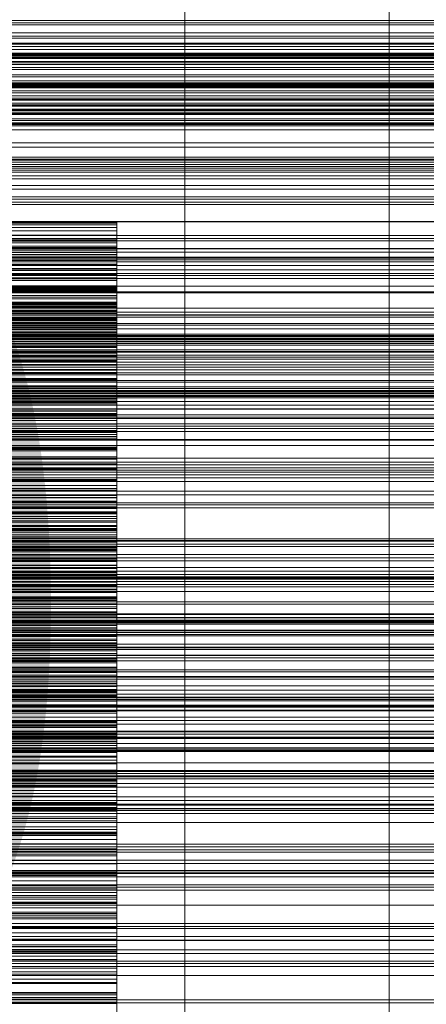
# Model space of a CAD drawing. Header units: millimetres. Extents: x -1970 to 61924, y -58230 to 6847.
# Tile 207 of 256: x 721 to 841, y -34092 to -33803. Entities that reach past the tile are written whole.
import ezdxf

# ---------------------------------------------------------------- set-up
doc = ezdxf.new("R2010")
doc.units = ezdxf.units.MM
for name, color, linetype, lineweight in [('COTAS_O', 1, 'Continuous', 0), ('frontal_briquetadora', 7, 'Continuous', 0), ('frontal_C01', 7, 'Continuous', 0), ('frontal_C03', 7, 'Continuous', 0), ('frontal_dosificador', 7, 'Continuous', 0), ('frontal_secador', 7, 'Continuous', 0)]:
    doc.layers.add(name, color=color, linetype=linetype, lineweight=lineweight)
doc.dimstyles.new('R19_100', dxfattribs={"dimtxt": 250, "dimasz": 150, "dimexe": 150, "dimexo": 80, "dimgap": 100, "dimtad": 1, "dimtih": 1, "dimtoh": 1, "dimdsep": 46, "dimcen": 0.09, "dimadec": 0, "dimazin": 0, "dimtfac": 1, "dimtdec": 4, "dimtofl": 0, "dimtmove": 0, "dimatfit": 3, "dimfxl": 1, "dimtolj": 1, "dimtzin": 0, "dimarcsym": 0})

# ---------------------------------------------------------------- blocks, each defined once
blk = doc.blocks.new('DIM_R26_46')
at = {"layer": 'COTAS_O'}
for p, q in [((-1725, -33700), (-1575, -33655)), ((1725, -33700), (1575, -33655)), ((-1725, -34400), (-1725, -33700)), ((-1725, -33700), (1725, -33700)), ((-1725, -33700), (-1575, -33745)), ((1725, -33700), (1575, -33745)), ((1725, -34400), (1725, -33700))]:
    blk.add_line(p, q, dxfattribs=at)
blk.add_text('3450 O', height=250, dxfattribs=at).set_placement((0, -33600))
blk = doc.blocks.new('DIM_R26_49')
at = {"layer": 'COTAS_O'}
for p, q in [((-650, -34200), (-500, -34155)), ((650, -34200), (500, -34155)), ((-650, -34900), (-650, -34200)), ((-650, -34200), (650, -34200)), ((-650, -34200), (-500, -34245)), ((650, -34200), (500, -34245)), ((650, -34900), (650, -34200))]:
    blk.add_line(p, q, dxfattribs=at)
blk.add_text('1300 O', height=250, dxfattribs=at).set_placement((0, -34100))

msp = doc.modelspace()

# ---------------------------------------------------------------- linework, layer by layer
at = {"layer": 'frontal_briquetadora'}
for p, q in [((750, -33862.529), (550, -33862.529)), ((750, -33862.784), (550, -33862.784)), ((750, -33867.246), (750, -33862.529)), ((750, -33863.268), (750, -33862.784)), ((750, -33862.784), (750, -33867.398)), ((750, -33863.268), (550, -33863.268)), ((750, -33864.032), (550, -33864.032)), ((750, -33864.999), (550, -33864.999)), ((750, -33868.076), (750, -33863.268)), ((750, -33864.999), (750, -33864.032)), ((750, -33864.032), (750, -33868.532)), ((750, -33869.887), (750, -33864.999)), ((750, -33866.27), (550, -33866.27)), ((750, -33867.246), (550, -33867.246)), ((750, -33867.398), (550, -33867.398)), ((750, -33867.717), (550, -33867.717)), ((750, -33868.076), (550, -33868.076)), ((750, -33868.532), (550, -33868.532)), ((750, -33867.717), (750, -33866.27)), ((750, -33866.27), (750, -33870.646)), ((750, -33871.969), (750, -33867.246)), ((750, -33867.398), (750, -33872.027)), ((750, -33872.673), (750, -33867.717)), ((750, -33872.882), (750, -33868.076)), ((750, -33868.532), (750, -33873.056)), ((750, -33869.493), (550, -33869.493)), ((750, -33869.887), (550, -33869.887)), ((750, -33870.646), (550, -33870.646)), ((750, -33871.417), (550, -33871.417)), ((750, -33871.417), (750, -33869.493)), ((750, -33869.493), (750, -33873.733)), ((750, -33874.764), (750, -33869.887)), ((750, -33870.646), (750, -33875.053)), ((750, -33876.429), (750, -33871.417)), ((750, -33871.969), (550, -33871.969)), ((750, -33872.027), (550, -33872.027)), ((750, -33872.673), (550, -33872.673)), ((750, -33872.882), (550, -33872.882)), ((750, -33873.056), (550, -33873.056)), ((750, -33873.693), (550, -33873.693)), ((750, -33873.733), (550, -33873.733)), ((750, -33876.697), (750, -33871.969)), ((750, -33872.027), (750, -33876.669)), ((750, -33877.61), (750, -33872.673)), ((750, -33877.684), (750, -33872.882)), ((750, -33873.056), (750, -33877.601)), ((750, -33876.089), (750, -33873.693)), ((750, -33873.693), (750, -33877.787)), ((750, -33873.733), (750, -33878.013)), ((750, -33874.764), (550, -33874.764)), ((750, -33875.053), (550, -33875.053)), ((750, -33876.089), (550, -33876.089)), ((750, -33876.429), (550, -33876.429)), ((750, -33876.669), (550, -33876.669)), ((750, -33876.697), (550, -33876.697)), ((750, -33879.628), (750, -33874.764)), ((750, -33875.053), (750, -33879.491)), ((750, -33881.145), (750, -33876.089)), ((750, -33881.413), (750, -33876.429)), ((750, -33876.669), (750, -33881.323)), ((750, -33881.426), (750, -33876.697)), ((750, -33877.601), (550, -33877.601)), ((750, -33877.61), (550, -33877.61)), ((750, -33877.684), (550, -33877.684)), ((750, -33877.787), (550, -33877.787)), ((750, -33878.013), (550, -33878.013)), ((750, -33878.859), (550, -33878.859)), ((750, -33879.491), (550, -33879.491)), ((750, -33879.628), (550, -33879.628)), ((750, -33877.601), (750, -33882.168)), ((750, -33882.524), (750, -33877.61)), ((750, -33882.477), (750, -33877.684)), ((750, -33877.787), (750, -33881.93)), ((750, -33878.013), (750, -33882.333)), ((750, -33881.722), (750, -33878.859)), ((750, -33878.859), (750, -33882.798)), ((750, -33879.491), (750, -33883.96)), ((750, -33884.474), (750, -33879.628)), ((750, -33881.145), (550, -33881.145)), ((750, -33881.323), (550, -33881.323)), ((750, -33881.413), (550, -33881.413)), ((750, -33881.426), (550, -33881.426)), ((750, -33881.722), (550, -33881.722)), ((750, -33881.93), (550, -33881.93)), ((750, -33882.168), (550, -33882.168)), ((750, -33882.333), (550, -33882.333)), ((750, -33882.477), (550, -33882.477)), ((750, -33882.524), (550, -33882.524)), ((750, -33882.798), (550, -33882.798)), ((750, -33886.165), (750, -33881.145)), ((750, -33881.323), (750, -33885.986)), ((750, -33886.366), (750, -33881.413)), ((750, -33886.154), (750, -33881.426)), ((750, -33886.809), (750, -33881.722)), ((750, -33881.93), (750, -33886.122)), ((750, -33882.168), (750, -33886.755)), ((750, -33882.333), (750, -33886.694)), ((750, -33887.259), (750, -33882.477)), ((750, -33887.411), (750, -33882.524)), ((750, -33882.798), (750, -33886.794)), ((750, -33883.96), (550, -33883.96)), ((750, -33884.474), (550, -33884.474)), ((750, -33884.98), (550, -33884.98)), ((750, -33883.96), (750, -33888.459)), ((750, -33889.298), (750, -33884.474)), ((750, -33888.302), (750, -33884.98)), ((750, -33884.98), (750, -33888.754)), ((750, -33885.986), (550, -33885.986)), ((750, -33886.122), (550, -33886.122)), ((750, -33886.154), (550, -33886.154)), ((750, -33886.165), (550, -33886.165)), ((750, -33886.366), (550, -33886.366)), ((750, -33886.694), (550, -33886.694)), ((750, -33886.755), (550, -33886.755)), ((750, -33886.794), (550, -33886.794)), ((750, -33886.809), (550, -33886.809)), ((750, -33887.259), (550, -33887.259)), ((750, -33887.411), (550, -33887.411)), ((750, -33888.302), (550, -33888.302)), ((750, -33888.459), (550, -33888.459)), ((750, -33888.754), (550, -33888.754)), ((750, -33885.986), (750, -33890.657)), ((750, -33886.122), (750, -33890.363)), ((750, -33890.878), (750, -33886.154)), ((750, -33891.145), (750, -33886.165)), ((750, -33891.283), (750, -33886.366)), ((750, -33886.694), (750, -33891.095)), ((750, -33886.755), (750, -33891.361)), ((750, -33886.794), (750, -33890.847)), ((750, -33891.853), (750, -33886.809)), ((750, -33892.025), (750, -33887.259)), ((750, -33892.266), (750, -33887.411)), ((750, -33893.409), (750, -33888.302)), ((750, -33888.459), (750, -33892.99)), ((750, -33888.754), (750, -33892.593)), ((750, -33889.298), (550, -33889.298)), ((750, -33890.363), (550, -33890.363)), ((750, -33890.657), (550, -33890.657)), ((750, -33890.847), (550, -33890.847)), ((750, -33890.878), (550, -33890.878)), ((750, -33891.095), (550, -33891.095)), ((750, -33891.145), (550, -33891.145)), ((750, -33891.283), (550, -33891.283)), ((750, -33891.361), (550, -33891.361)), ((750, -33894.094), (750, -33889.298)), ((750, -33890.363), (750, -33894.655)), ((750, -33890.847), (750, -33894.959)), ((750, -33891.361), (750, -33890.878)), ((750, -33891.095), (750, -33895.539)), ((750, -33896.078), (750, -33891.145)), ((750, -33896.156), (750, -33891.283)), ((750, -33891.853), (550, -33891.853)), ((750, -33892.025), (550, -33892.025)), ((750, -33892.04), (550, -33892.04)), ((750, -33892.266), (550, -33892.266)), ((750, -33892.593), (550, -33892.593)), ((750, -33892.99), (550, -33892.99)), ((750, -33893.409), (550, -33893.409)), ((750, -33894.094), (550, -33894.094)), ((750, -33896.848), (750, -33891.853)), ((750, -33892.99), (750, -33892.025)), ((750, -33895.814), (750, -33892.04)), ((750, -33892.04), (750, -33895.64)), ((750, -33897.081), (750, -33892.266)), ((750, -33892.593), (750, -33896.498)), ((750, -33898.465), (750, -33893.409)), ((750, -33895.539), (750, -33894.094)), ((750, -33894.655), (550, -33894.655)), ((750, -33894.959), (550, -33894.959)), ((750, -33895.539), (550, -33895.539)), ((750, -33895.64), (550, -33895.64)), ((750, -33895.814), (550, -33895.814)), ((750, -33896.078), (550, -33896.078)), ((750, -33896.156), (550, -33896.156)), ((750, -33896.498), (550, -33896.498)), ((750, -33896.848), (550, -33896.848)), ((750, -33897.081), (550, -33897.081)), ((750, -33894.655), (750, -33899.002)), ((750, -33894.959), (750, -33899.132)), ((750, -33895.64), (750, -33899.313)), ((750, -33900.929), (750, -33895.814)), ((750, -33900.959), (750, -33896.078)), ((750, -33900.978), (750, -33896.156)), ((750, -33896.498), (750, -33900.47)), ((750, -33901.787), (750, -33896.848)), ((750, -33899.002), (750, -33897.081)), ((750, -33898.465), (550, -33898.465)), ((750, -33899.002), (550, -33899.002)), ((750, -33899.132), (550, -33899.132)), ((750, -33899.313), (550, -33899.313)), ((750, -33900.023), (550, -33900.023)), ((750, -33903.462), (750, -33898.465)), ((750, -33899.132), (750, -33903.371)), ((750, -33899.313), (750, -33903.06)), ((750, -33904.239), (750, -33900.023)), ((750, -33900.023), (750, -33903.441)), ((750, -33900.47), (550, -33900.47)), ((750, -33900.929), (550, -33900.929)), ((750, -33900.959), (550, -33900.959)), ((750, -33900.978), (550, -33900.978)), ((750, -33901.787), (550, -33901.787)), ((750, -33903.06), (550, -33903.06)), ((750, -33900.47), (750, -33904.514)), ((750, -33905.983), (750, -33900.929)), ((750, -33905.777), (750, -33900.959)), ((750, -33903.371), (750, -33900.978)), ((750, -33906.663), (750, -33901.787)), ((750, -33903.06), (750, -33906.884)), ((750, -33903.371), (550, -33903.371)), ((750, -33903.441), (550, -33903.441)), ((750, -33903.462), (550, -33903.462)), ((750, -33904.239), (550, -33904.239)), ((750, -33904.514), (550, -33904.514)), ((750, -33905.777), (550, -33905.777)), ((750, -33905.983), (550, -33905.983)), ((750, -33903.441), (750, -33906.939)), ((750, -33908.395), (750, -33903.462)), ((750, -33909.349), (750, -33904.239)), ((750, -33904.514), (750, -33908.636)), ((750, -33908.636), (750, -33905.777)), ((750, -33910.971), (750, -33905.983)), ((750, -33906.663), (550, -33906.663)), ((750, -33906.884), (550, -33906.884)), ((750, -33906.939), (550, -33906.939)), ((750, -33908.395), (550, -33908.395)), ((750, -33908.636), (550, -33908.636)), ((750, -33908.909), (550, -33908.909)), ((750, -33911.465), (750, -33906.663)), ((750, -33906.884), (750, -33910.789)), ((750, -33906.939), (750, -33910.519)), ((750, -33913.255), (750, -33908.395)), ((750, -33913.558), (750, -33908.909)), ((750, -33908.909), (750, -33912.136)), ((750, -33909.349), (550, -33909.349)), ((750, -33910.519), (550, -33910.519)), ((750, -33910.789), (550, -33910.789)), ((750, -33910.971), (550, -33910.971)), ((750, -33911.465), (550, -33911.465)), ((750, -33914.39), (750, -33909.349)), ((750, -33910.519), (750, -33914.184)), ((750, -33910.789), (750, -33914.783)), ((750, -33915.886), (750, -33910.971)), ((750, -33914.783), (750, -33911.465)), ((750, -33912.136), (550, -33912.136)), ((750, -33913.255), (550, -33913.255)), ((750, -33913.558), (550, -33913.558)), ((750, -33914.184), (550, -33914.184)), ((750, -33914.39), (550, -33914.39)), ((750, -33914.783), (550, -33914.783)), ((750, -33912.136), (750, -33915.451)), ((750, -33918.028), (750, -33913.255)), ((750, -33918.65), (750, -33913.558)), ((750, -33914.184), (750, -33917.941)), ((750, -33919.357), (750, -33914.39)), ((750, -33915.451), (550, -33915.451)), ((750, -33915.886), (550, -33915.886)), ((750, -33915.451), (750, -33918.855)), ((750, -33920.717), (750, -33915.886)), ((750, -33917.941), (550, -33917.941)), ((750, -33918.028), (550, -33918.028)), ((750, -33918.65), (550, -33918.65)), ((750, -33918.677), (550, -33918.677)), ((750, -33918.855), (550, -33918.855)), ((750, -33919.357), (550, -33919.357)), ((750, -33917.941), (750, -33921.797)), ((750, -33921.797), (750, -33918.028)), ((750, -33923.666), (750, -33918.65)), ((750, -33923.747), (750, -33918.677)), ((750, -33918.677), (750, -33921.706)), ((750, -33918.855), (750, -33922.354)), ((750, -33924.242), (750, -33919.357)), ((750, -33920.717), (550, -33920.717)), ((750, -33921.706), (550, -33921.706)), ((750, -33921.797), (550, -33921.797)), ((750, -33922.354), (550, -33922.354)), ((750, -33925.452), (750, -33920.717)), ((750, -33921.706), (750, -33924.829)), ((750, -33922.354), (750, -33925.953)), ((750, -33923.666), (550, -33923.666)), ((750, -33923.747), (550, -33923.747)), ((750, -33924.242), (550, -33924.242)), ((750, -33924.829), (550, -33924.829)), ((750, -33925.452), (550, -33925.452)), ((750, -33925.953), (550, -33925.953)), ((750, -33928.6), (750, -33923.666)), ((750, -33928.81), (750, -33923.747)), ((750, -33929.034), (750, -33924.242)), ((750, -33924.829), (750, -33928.05)), ((750, -33929.663), (750, -33925.452)), ((750, -33925.953), (750, -33929.663)), ((750, -33928.05), (550, -33928.05)), ((750, -33928.6), (550, -33928.6)), ((750, -33928.81), (550, -33928.81)), ((750, -33929.034), (550, -33929.034)), ((750, -33929.304), (550, -33929.304)), ((750, -33928.05), (750, -33931.373)), ((750, -33933.443), (750, -33928.6)), ((750, -33933.789), (750, -33928.81)), ((750, -33933.718), (750, -33929.034)), ((750, -33934.783), (750, -33929.304)), ((750, -33929.304), (750, -33932.126)), ((750, -33929.663), (550, -33929.663)), ((750, -33931.373), (550, -33931.373)), ((750, -33932.126), (550, -33932.126)), ((750, -33931.373), (750, -33934.806)), ((750, -33932.126), (750, -33935.051)), ((750, -33933.443), (550, -33933.443)), ((750, -33933.718), (550, -33933.718)), ((750, -33933.789), (550, -33933.789)), ((750, -33934.783), (550, -33934.783)), ((750, -33934.806), (550, -33934.806)), ((750, -33935.051), (550, -33935.051)), ((750, -33938.183), (750, -33933.443)), ((750, -33938.361), (750, -33933.718)), ((750, -33938.678), (750, -33933.789)), ((750, -33939.804), (750, -33934.783)), ((750, -33934.806), (750, -33938.361)), ((750, -33935.051), (750, -33938.08)), ((750, -33938.08), (550, -33938.08)), ((750, -33938.183), (550, -33938.183)), ((750, -33938.361), (550, -33938.361)), ((750, -33938.678), (550, -33938.678)), ((750, -33939.804), (550, -33939.804)), ((750, -33940.763), (550, -33940.763)), ((750, -33938.08), (750, -33941.221)), ((750, -33942.806), (750, -33938.183)), ((750, -33943.467), (750, -33938.678)), ((750, -33944.734), (750, -33939.804)), ((750, -33946.638), (750, -33940.763)), ((750, -33940.763), (750, -33943.373)), ((750, -33941.221), (550, -33941.221)), ((750, -33942.806), (550, -33942.806)), ((750, -33943.373), (550, -33943.373)), ((750, -33943.467), (550, -33943.467)), ((750, -33941.221), (750, -33944.479)), ((750, -33947.869), (750, -33942.806)), ((750, -33943.373), (750, -33946.092)), ((750, -33948.145), (750, -33943.467)), ((750, -33944.479), (550, -33944.479)), ((750, -33944.734), (550, -33944.734)), ((750, -33946.092), (550, -33946.092)), ((750, -33946.638), (550, -33946.638)), ((750, -33944.479), (750, -33947.869)), ((750, -33949.565), (750, -33944.734)), ((750, -33946.092), (750, -33948.923)), ((750, -33951.605), (750, -33946.638)), ((550, -33947.588), (750, -33947.588)), ((550, -33947.73), (750, -33947.73)), ((750, -33947.869), (550, -33947.869)), ((750, -33948.145), (550, -33948.145)), ((750, -33948.923), (550, -33948.923)), ((750, -33949.565), (550, -33949.565)), ((750, -33947.588), (750, -33950.222)), ((750, -33947.73), (750, -33947.588)), ((750, -33950.642), (750, -33947.73)), ((750, -33952.694), (750, -33948.145)), ((750, -33948.923), (750, -33951.872)), ((750, -33954.289), (750, -33949.565)), ((550, -33950.222), (750, -33950.222)), ((550, -33950.642), (750, -33950.642)), ((550, -33951.605), (750, -33951.605)), ((750, -33951.872), (550, -33951.872)), ((550, -33952.444), (750, -33952.444)), ((750, -33950.222), (750, -33955.529)), ((750, -33952.882), (750, -33950.642)), ((750, -33951.605), (750, -33953.55)), ((750, -33952.444), (750, -33951.605)), ((750, -33956.474), (750, -33951.605)), ((750, -33951.872), (750, -33954.948)), ((750, -33956.035), (750, -33952.444)), ((750, -33952.694), (550, -33952.694)), ((550, -33952.882), (750, -33952.882)), ((750, -33953.028), (550, -33953.028)), ((550, -33953.55), (750, -33953.55)), ((750, -33954.289), (550, -33954.289)), ((750, -33954.948), (550, -33954.948)), ((550, -33955.266), (750, -33955.266)), ((750, -33958.166), (750, -33952.694)), ((750, -33955.266), (750, -33952.882)), ((750, -33959.284), (750, -33953.028)), ((750, -33953.028), (750, -33955.419)), ((750, -33953.55), (750, -33958.204)), ((750, -33958.893), (750, -33954.289)), ((750, -33954.948), (750, -33958.166)), ((750, -33957.795), (750, -33955.266)), ((750, -33955.419), (550, -33955.419)), ((550, -33955.529), (750, -33955.529)), ((550, -33956.035), (750, -33956.035)), ((550, -33956.401), (750, -33956.401)), ((750, -33956.474), (550, -33956.474)), ((550, -33957.652), (750, -33957.652)), ((550, -33957.795), (750, -33957.795)), ((750, -33957.925), (550, -33957.925)), ((550, -33957.935), (750, -33957.935)), ((750, -33958.166), (550, -33958.166)), ((550, -33958.204), (750, -33958.204)), ((750, -33955.419), (750, -33957.925)), ((750, -33955.529), (750, -33963.307)), ((750, -33958.609), (750, -33956.035)), ((750, -33956.401), (750, -33957.935)), ((750, -33957.652), (750, -33956.401)), ((750, -33961.237), (750, -33956.474)), ((750, -33961.642), (750, -33957.652)), ((750, -33960.468), (750, -33957.795)), ((750, -33957.925), (750, -33960.55)), ((750, -33957.935), (750, -33962.196)), ((750, -33958.204), (750, -33965.389)), ((550, -33958.609), (750, -33958.609)), ((750, -33958.893), (550, -33958.893)), ((750, -33959.284), (550, -33959.284)), ((550, -33960.468), (750, -33960.468)), ((750, -33960.55), (550, -33960.55)), ((750, -33961.325), (750, -33958.609)), ((750, -33963.359), (750, -33958.893)), ((750, -33964.185), (750, -33959.284)), ((750, -33963.282), (750, -33960.468)), ((750, -33960.55), (750, -33963.302)), ((750, -33961.237), (550, -33961.237)), ((550, -33961.325), (750, -33961.325)), ((550, -33961.642), (750, -33961.642)), ((550, -33962.196), (750, -33962.196)), ((550, -33963.282), (750, -33963.282)), ((750, -33963.302), (550, -33963.302)), ((550, -33963.307), (750, -33963.307)), ((750, -33963.359), (550, -33963.359)), ((750, -33965.884), (750, -33961.237)), ((750, -33964.183), (750, -33961.325)), ((750, -33968.216), (750, -33961.642)), ((750, -33962.196), (750, -33965.098)), ((750, -33966.237), (750, -33963.282)), ((750, -33963.302), (750, -33966.188)), ((750, -33963.307), (750, -33973.256)), ((750, -33969.226), (750, -33963.359)), ((550, -33964.183), (750, -33964.183)), ((750, -33964.185), (550, -33964.185)), ((550, -33965.098), (750, -33965.098)), ((550, -33965.389), (750, -33965.389)), ((750, -33965.884), (550, -33965.884)), ((750, -33966.068), (550, -33966.068)), ((750, -33966.188), (550, -33966.188)), ((550, -33966.237), (750, -33966.237)), ((750, -33967.182), (750, -33964.183)), ((750, -33968.981), (750, -33964.185)), ((750, -33965.098), (750, -33968.14)), ((750, -33965.389), (750, -33974.827)), ((750, -33970.404), (750, -33965.884)), ((750, -33972.691), (750, -33966.068)), ((750, -33966.068), (750, -33968.234)), ((750, -33966.188), (750, -33969.226)), ((750, -33969.332), (750, -33966.237)), ((550, -33967.182), (750, -33967.182)), ((550, -33968.14), (750, -33968.14)), ((550, -33968.216), (750, -33968.216)), ((750, -33968.234), (550, -33968.234)), ((750, -33968.981), (550, -33968.981)), ((750, -33969.226), (550, -33969.226)), ((550, -33969.332), (750, -33969.332)), ((750, -33970.319), (750, -33967.182)), ((750, -33968.14), (750, -33971.32)), ((750, -33977.122), (750, -33968.216)), ((750, -33968.234), (750, -33970.522)), ((750, -33973.664), (750, -33968.981)), ((750, -33972.565), (750, -33969.332)), ((550, -33970.319), (750, -33970.319)), ((750, -33970.404), (550, -33970.404)), ((750, -33970.522), (550, -33970.522)), ((550, -33971.32), (750, -33971.32)), ((550, -33972.565), (750, -33972.565)), ((750, -33972.691), (550, -33972.691)), ((750, -33973.594), (750, -33970.319)), ((750, -33974.774), (750, -33970.404)), ((750, -33970.522), (750, -33972.935)), ((750, -33971.32), (750, -33974.637)), ((750, -33975.934), (750, -33972.565)), ((750, -33977.514), (750, -33972.691)), ((750, -33972.935), (550, -33972.935)), ((550, -33973.256), (750, -33973.256)), ((550, -33973.594), (750, -33973.594)), ((750, -33973.664), (550, -33973.664)), ((550, -33974.637), (750, -33974.637)), ((750, -33974.774), (550, -33974.774)), ((550, -33974.827), (750, -33974.827)), ((750, -33975.482), (550, -33975.482)), ((750, -33972.935), (750, -33975.482)), ((750, -33973.256), (750, -33984.994)), ((750, -33977.006), (750, -33973.594)), ((750, -33978.224), (750, -33973.664)), ((750, -33974.637), (750, -33978.09)), ((750, -33981.023), (750, -33974.774)), ((750, -33974.827), (750, -33986.158)), ((750, -33975.482), (750, -33978.172)), ((550, -33975.934), (750, -33975.934)), ((550, -33977.006), (750, -33977.006)), ((550, -33977.122), (750, -33977.122)), ((750, -33977.514), (550, -33977.514)), ((550, -33978.09), (750, -33978.09)), ((750, -33978.172), (550, -33978.172)), ((750, -33978.224), (550, -33978.224)), ((750, -33979.438), (750, -33975.934)), ((750, -33980.551), (750, -33977.006)), ((750, -33988.018), (750, -33977.122)), ((750, -33982.226), (750, -33977.514)), ((750, -33978.09), (750, -33981.678)), ((750, -33978.172), (750, -33981.023)), ((750, -33982.648), (750, -33978.224)), ((550, -33979.438), (750, -33979.438)), ((750, -33979.853), (550, -33979.853)), ((550, -33980.551), (750, -33980.551)), ((750, -33981.023), (550, -33981.023)), ((750, -33983.076), (750, -33979.438)), ((750, -33986.826), (750, -33979.853)), ((750, -33979.853), (750, -33981.789)), ((750, -33984.23), (750, -33980.551)), ((550, -33981.678), (750, -33981.678)), ((750, -33981.789), (550, -33981.789)), ((750, -33982.226), (550, -33982.226)), ((750, -33982.648), (550, -33982.648)), ((550, -33983.076), (750, -33983.076)), ((750, -33983.852), (550, -33983.852)), ((550, -33984.23), (750, -33984.23)), ((750, -33981.678), (750, -33985.397)), ((750, -33981.789), (750, -33983.852)), ((750, -33986.818), (750, -33982.226)), ((750, -33986.913), (750, -33982.648)), ((750, -33986.845), (750, -33983.076)), ((750, -33983.852), (750, -33986.048)), ((750, -33988.04), (750, -33984.23)), ((550, -33984.994), (750, -33984.994)), ((550, -33985.397), (750, -33985.397)), ((750, -33986.048), (550, -33986.048)), ((550, -33986.158), (750, -33986.158)), ((750, -33986.818), (550, -33986.818)), ((750, -33986.826), (550, -33986.826)), ((550, -33986.845), (750, -33986.845)), ((750, -33986.913), (550, -33986.913)), ((750, -33984.994), (750, -33998.069)), ((750, -33985.397), (750, -33989.248)), ((750, -33986.048), (750, -33988.384)), ((750, -33986.158), (750, -33998.944)), ((750, -33991.279), (750, -33986.818)), ((750, -33991.56), (750, -33986.826)), ((750, -33990.745), (750, -33986.845)), ((750, -33993.527), (750, -33986.913)), ((550, -33988.018), (750, -33988.018)), ((550, -33988.04), (750, -33988.04)), ((750, -33988.384), (550, -33988.384)), ((550, -33989.248), (750, -33989.248)), ((750, -34000.485), (750, -33988.018)), ((750, -33991.98), (750, -33988.04)), ((750, -33988.384), (750, -33990.871)), ((750, -33989.248), (750, -33993.227)), ((550, -33990.745), (750, -33990.745)), ((750, -33990.871), (550, -33990.871)), ((750, -33991.279), (550, -33991.279)), ((750, -33991.56), (550, -33991.56)), ((550, -33991.98), (750, -33991.98)), ((750, -33994.773), (750, -33990.745)), ((750, -33990.871), (750, -33993.527)), ((750, -33995.596), (750, -33991.279)), ((750, -33996.176), (750, -33991.56)), ((750, -33996.047), (750, -33991.98)), ((550, -33993.227), (750, -33993.227)), ((750, -33993.527), (550, -33993.527)), ((750, -33994.348), (550, -33994.348)), ((550, -33994.773), (750, -33994.773)), ((750, -33995.596), (550, -33995.596)), ((750, -33993.227), (750, -33997.334)), ((750, -34001.655), (750, -33994.348)), ((750, -33994.348), (750, -33996.05)), ((750, -33998.927), (750, -33994.773)), ((750, -33999.746), (750, -33995.596)), ((550, -33996.047), (750, -33996.047)), ((750, -33996.176), (550, -33996.176)), ((550, -33997.334), (750, -33997.334)), ((750, -33997.884), (550, -33997.884)), ((550, -33998.069), (750, -33998.069)), ((750, -34000.24), (750, -33996.047)), ((750, -33996.05), (750, -33997.884)), ((750, -34000.666), (750, -33996.176)), ((750, -33997.334), (750, -34001.566)), ((750, -33997.884), (750, -33999.857)), ((750, -33998.069), (750, -34011.98)), ((550, -33998.927), (750, -33998.927)), ((550, -33998.944), (750, -33998.944)), ((750, -33999.746), (550, -33999.746)), ((750, -33999.857), (550, -33999.857)), ((550, -34000.24), (750, -34000.24)), ((550, -34000.485), (750, -34000.485)), ((750, -34000.666), (550, -34000.666)), ((550, -34001.566), (750, -34001.566)), ((750, -34001.655), (550, -34001.655)), ((750, -34003.206), (750, -33998.927)), ((750, -33998.944), (750, -34012.696)), ((750, -34006.71), (750, -33999.746)), ((750, -33999.857), (750, -34001.977)), ((750, -34004.558), (750, -34000.24)), ((750, -34014.043), (750, -34000.485)), ((750, -34005.018), (750, -34000.666)), ((750, -34001.566), (750, -34005.921)), ((750, -34006.289), (750, -34001.655)), ((750, -34001.977), (550, -34001.977)), ((550, -34003.206), (750, -34003.206)), ((750, -34004.255), (550, -34004.255)), ((550, -34004.558), (750, -34004.558)), ((750, -34001.977), (750, -34004.255)), ((750, -34012.818), (750, -34003.206)), ((750, -34004.255), (750, -34006.71)), ((750, -34008.997), (750, -34004.558)), ((750, -34005.018), (550, -34005.018)), ((550, -34005.921), (750, -34005.921)), ((750, -34006.289), (550, -34006.289)), ((750, -34006.71), (550, -34006.71)), ((750, -34009.217), (750, -34005.018)), ((750, -34005.921), (750, -34010.398)), ((750, -34010.798), (750, -34006.289)), ((550, -34008.997), (750, -34008.997)), ((750, -34009.217), (550, -34009.217)), ((750, -34009.52), (550, -34009.52)), ((750, -34013.557), (750, -34008.997)), ((750, -34013.242), (750, -34009.217)), ((750, -34017.143), (750, -34009.52)), ((750, -34009.52), (750, -34010.983)), ((550, -34010.398), (750, -34010.398)), ((750, -34010.798), (550, -34010.798)), ((750, -34010.983), (550, -34010.983)), ((550, -34011.98), (750, -34011.98)), ((750, -34012.584), (550, -34012.584)), ((550, -34012.696), (750, -34012.696)), ((550, -34012.818), (750, -34012.818)), ((750, -34013.242), (550, -34013.242)), ((750, -34010.398), (750, -34014.994)), ((750, -34015.174), (750, -34010.798)), ((750, -34010.983), (750, -34012.584)), ((750, -34011.98), (750, -34026.192)), ((750, -34012.584), (750, -34014.329)), ((750, -34012.696), (750, -34026.884)), ((750, -34024.287), (750, -34012.818)), ((750, -34020.54), (750, -34013.242)), ((550, -34013.557), (750, -34013.557)), ((550, -34014.043), (750, -34014.043)), ((750, -34014.329), (550, -34014.329)), ((550, -34014.994), (750, -34014.994)), ((750, -34015.174), (550, -34015.174)), ((750, -34023.671), (750, -34013.557)), ((750, -34028.173), (750, -34014.043)), ((750, -34014.329), (750, -34016.227)), ((750, -34014.994), (750, -34019.708)), ((750, -34019.406), (750, -34015.174)), ((750, -34016.227), (550, -34016.227)), ((750, -34017.143), (550, -34017.143)), ((750, -34018.291), (550, -34018.291)), ((750, -34016.227), (750, -34018.291)), ((750, -34021.665), (750, -34017.143)), ((750, -34018.291), (750, -34020.54)), ((750, -34019.406), (550, -34019.406)), ((550, -34019.708), (750, -34019.708)), ((750, -34020.54), (550, -34020.54)), ((750, -34021.665), (550, -34021.665)), ((750, -34023.479), (750, -34019.406)), ((750, -34019.708), (750, -34024.537)), ((750, -34026.056), (750, -34021.665)), ((750, -34023.479), (550, -34023.479)), ((550, -34023.671), (750, -34023.671)), ((550, -34024.287), (750, -34024.287)), ((550, -34024.537), (750, -34024.537)), ((750, -34027.368), (750, -34023.479)), ((750, -34035.538), (750, -34023.671)), ((750, -34037.173), (750, -34024.287)), ((750, -34024.537), (750, -34035.129)), ((750, -34025.331), (550, -34025.331)), ((750, -34026.056), (550, -34026.056)), ((550, -34026.192), (750, -34026.192)), ((750, -34026.552), (550, -34026.552)), ((550, -34026.884), (750, -34026.884)), ((750, -34027.368), (550, -34027.368)), ((750, -34033.252), (750, -34025.331)), ((750, -34025.331), (750, -34026.552)), ((750, -34030.309), (750, -34026.056)), ((750, -34026.192), (750, -34040.158)), ((750, -34026.552), (750, -34027.915)), ((750, -34026.884), (750, -34040.962)), ((750, -34034.982), (750, -34027.368)), ((750, -34027.915), (550, -34027.915)), ((550, -34028.173), (750, -34028.173)), ((750, -34029.429), (550, -34029.429)), ((750, -34030.309), (550, -34030.309)), ((750, -34027.915), (750, -34029.429)), ((750, -34042.33), (750, -34028.173)), ((750, -34029.429), (750, -34031.101)), ((750, -34034.411), (750, -34030.309)), ((750, -34031.101), (550, -34031.101)), ((750, -34032.945), (550, -34032.945)), ((750, -34033.252), (550, -34033.252)), ((750, -34031.101), (750, -34032.945)), ((750, -34032.945), (750, -34034.982)), ((750, -34037.651), (750, -34033.252)), ((750, -34034.411), (550, -34034.411)), ((750, -34034.982), (550, -34034.982)), ((550, -34035.129), (750, -34035.129)), ((550, -34035.538), (750, -34035.538)), ((750, -34038.346), (750, -34034.411)), ((750, -34035.129), (750, -34047.366)), ((750, -34048.703), (750, -34035.538)), ((550, -34037.173), (750, -34037.173)), ((750, -34037.651), (550, -34037.651)), ((750, -34038.346), (550, -34038.346)), ((750, -34050.982), (750, -34037.173)), ((750, -34041.914), (750, -34037.651)), ((750, -34042.091), (750, -34038.346)), ((550, -34040.158), (750, -34040.158)), ((550, -34040.962), (750, -34040.962)), ((750, -34041.744), (550, -34041.744)), ((750, -34041.914), (550, -34041.914)), ((750, -34042.091), (550, -34042.091)), ((750, -34040.158), (750, -34053.343)), ((750, -34040.962), (750, -34054.391)), ((750, -34049.943), (750, -34041.744)), ((750, -34041.744), (750, -34042.719)), ((750, -34046.033), (750, -34041.914)), ((750, -34050.002), (750, -34042.091)), ((550, -34042.33), (750, -34042.33)), ((750, -34042.719), (550, -34042.719)), ((750, -34043.842), (550, -34043.842)), ((750, -34055.971), (750, -34042.33)), ((750, -34042.719), (750, -34043.842)), ((750, -34043.842), (750, -34045.12)), ((750, -34045.12), (550, -34045.12)), ((750, -34046.033), (550, -34046.033)), ((750, -34046.562), (550, -34046.562)), ((550, -34047.366), (750, -34047.366)), ((750, -34045.12), (750, -34046.562)), ((750, -34049.995), (750, -34046.033)), ((750, -34046.562), (750, -34048.182)), ((750, -34047.366), (750, -34060.778)), ((750, -34048.182), (550, -34048.182)), ((550, -34048.703), (750, -34048.703)), ((750, -34049.943), (550, -34049.943)), ((750, -34049.995), (550, -34049.995)), ((750, -34050.002), (550, -34050.002)), ((750, -34048.182), (750, -34050.002)), ((750, -34062.66), (750, -34048.703)), ((750, -34054.209), (750, -34049.943)), ((750, -34053.784), (750, -34049.995)), ((550, -34050.982), (750, -34050.982)), ((550, -34053.343), (750, -34053.343)), ((750, -34065.181), (750, -34050.982)), ((750, -34053.343), (750, -34065.238)), ((750, -34053.784), (550, -34053.784)), ((750, -34054.209), (550, -34054.209)), ((550, -34054.391), (750, -34054.391)), ((550, -34055.971), (750, -34055.971)), ((750, -34057.376), (750, -34053.784)), ((750, -34058.334), (750, -34054.209)), ((750, -34054.391), (750, -34066.654)), ((750, -34068.572), (750, -34055.971)), ((750, -34057.376), (550, -34057.376)), ((750, -34058.334), (550, -34058.334)), ((750, -34058.719), (550, -34058.719)), ((750, -34059.446), (550, -34059.446)), ((750, -34065.565), (750, -34057.376)), ((750, -34062.309), (750, -34058.334)), ((750, -34067.177), (750, -34058.719)), ((750, -34058.719), (750, -34059.446)), ((750, -34059.446), (750, -34060.326)), ((750, -34060.326), (550, -34060.326)), ((550, -34060.778), (750, -34060.778)), ((750, -34061.366), (550, -34061.366)), ((750, -34062.309), (550, -34062.309)), ((750, -34060.326), (750, -34061.366)), ((750, -34060.778), (750, -34074.849)), ((750, -34061.366), (750, -34062.574)), ((750, -34066.121), (750, -34062.309)), ((750, -34062.574), (550, -34062.574)), ((550, -34062.66), (750, -34062.66)), ((750, -34063.966), (550, -34063.966)), ((550, -34065.181), (750, -34065.181)), ((550, -34065.238), (750, -34065.238)), ((750, -34062.574), (750, -34063.966)), ((750, -34076.872), (750, -34062.66)), ((750, -34063.966), (750, -34065.565)), ((750, -34079.226), (750, -34065.181)), ((750, -34065.238), (750, -34075.388)), ((750, -34065.565), (550, -34065.565)), ((750, -34066.121), (550, -34066.121)), ((550, -34066.654), (750, -34066.654)), ((750, -34067.177), (550, -34067.177)), ((750, -34069.755), (750, -34066.121)), ((750, -34066.654), (750, -34077.28)), ((750, -34071.299), (750, -34067.177)), ((550, -34068.572), (750, -34068.572)), ((750, -34069.755), (550, -34069.755)), ((750, -34079.648), (750, -34068.572)), ((750, -34073.184), (750, -34069.755)), ((750, -34071.299), (550, -34071.299)), ((750, -34073.184), (550, -34073.184)), ((750, -34075.275), (750, -34071.299)), ((750, -34081.632), (750, -34073.184)), ((550, -34074.849), (750, -34074.849)), ((750, -34075.275), (550, -34075.275)), ((550, -34075.388), (750, -34075.388)), ((750, -34076.214), (550, -34076.214)), ((750, -34076.693), (550, -34076.693)), ((550, -34076.872), (750, -34076.872)), ((750, -34074.849), (750, -34089.04)), ((750, -34079.097), (750, -34075.275)), ((750, -34075.388), (750, -34083.402)), ((750, -34084.911), (750, -34076.214)), ((750, -34076.214), (750, -34076.693)), ((750, -34076.693), (750, -34077.327)), ((750, -34090.793), (750, -34076.872)), ((550, -34077.28), (750, -34077.28)), ((750, -34077.327), (550, -34077.327)), ((750, -34078.126), (550, -34078.126)), ((750, -34079.098), (550, -34079.098)), ((550, -34079.226), (750, -34079.226)), ((550, -34079.648), (750, -34079.648)), ((750, -34077.28), (750, -34085.86)), ((750, -34077.327), (750, -34078.126)), ((750, -34078.126), (750, -34079.098)), ((750, -34082.751), (750, -34079.097)), ((750, -34079.098), (750, -34080.258)), ((750, -34092.577), (750, -34079.226)), ((750, -34088.773), (750, -34079.648)), ((750, -34080.258), (550, -34080.258)), ((750, -34081.632), (550, -34081.632)), ((750, -34080.258), (750, -34081.632)), ((750, -34082.751), (550, -34082.751)), ((550, -34083.402), (750, -34083.402)), ((750, -34084.911), (550, -34084.911)), ((750, -34086.22), (750, -34082.751)), ((750, -34083.402), (750, -34088.971)), ((750, -34088.88), (750, -34084.911)), ((550, -34085.86), (750, -34085.86)), ((750, -34086.22), (550, -34086.22)), ((750, -34085.86), (750, -34092.064)), ((750, -34089.479), (750, -34086.22)), ((550, -34088.773), (750, -34088.773)), ((750, -34088.88), (550, -34088.88)), ((550, -34088.971), (750, -34088.971)), ((550, -34089.04), (750, -34089.04)), ((750, -34089.479), (550, -34089.479)), ((550, -34090.256), (750, -34090.256)), ((550, -34090.793), (750, -34090.793)), ((750, -34095.598), (750, -34088.773)), ((750, -34092.698), (750, -34088.88)), ((750, -34088.971), (750, -34090.256)), ((750, -34089.04), (750, -34102.804)), ((750, -34098.165), (750, -34089.479)), ((750, -34090.256), (750, -34091.623)), ((750, -34103.889), (750, -34090.793)), ((550, -34091.623), (750, -34091.623)), ((550, -34092.064), (750, -34092.064)), ((750, -34091.623), (750, -34093.074)), ((750, -34092.064), (750, -34093.54))]:
    msp.add_line(p, q, dxfattribs=at)
at = {"layer": 'frontal_C01'}
for p, q in [((980, -33857.304), (-980, -33857.304)), ((980, -33862.304), (-980, -33862.304)), ((980, -33912.304), (-980, -33912.304)), ((980, -33917.304), (-980, -33917.304))]:
    msp.add_line(p, q, dxfattribs=at)
at = {"layer": 'frontal_C03'}
for p, q in [((-1250, -33803.232), (1250, -33803.232)), ((-1250, -33803.924), (1250, -33803.924)), ((-1250, -33804.499), (1250, -33804.499)), ((1250, -33806.776), (-1250, -33806.776)), ((1250, -33807.834), (-1250, -33807.834)), ((-1250, -33808.347), (1250, -33808.347)), ((-1250, -33809.899), (1250, -33809.899)), ((1250, -33810.141), (-1250, -33810.141)), ((-1500, -33812.82), (1500, -33812.82)), ((-1500, -33813.045), (1500, -33813.045)), ((-1500, -33813.209), (1500, -33813.209)), ((1250, -33810.795), (-1250, -33810.795)), ((1250, -33811.676), (-1250, -33811.676)), ((-1500, -33813.867), (1500, -33813.867)), ((-1500, -33814.184), (1500, -33814.184)), ((-1500, -33815.23), (1500, -33815.23)), ((-1500, -33815.679), (1500, -33815.679)), ((-1250, -33814.379), (1250, -33814.379)), ((1250, -33816.111), (-1250, -33816.111)), ((-1500, -33817.043), (1500, -33817.043)), ((-1500, -33817.593), (1500, -33817.593)), ((-1500, -33819.18), (1500, -33819.18)), ((1500, -33819.794), (-1500, -33819.794)), ((-1500, -33821.497), (1500, -33821.497)), ((-1500, -33822.132), (1500, -33822.132)), ((-1250, -33820.919), (1250, -33820.919)), ((1250, -33821.482), (-1250, -33821.482)), ((-1500, -33823.836), (1500, -33823.836)), ((-1500, -33824.45), (1500, -33824.45)), ((1250, -33822.364), (-1250, -33822.364)), ((-1250, -33822.711), (1250, -33822.711)), ((1250, -33823.017), (-1250, -33823.017)), ((-1500, -33826.037), (1500, -33826.037)), ((-1500, -33826.587), (1500, -33826.587)), ((-1500, -33827.95), (1500, -33827.95)), ((1250, -33825.325), (-1250, -33825.325)), ((-1250, -33826.382), (1250, -33826.382)), ((-1250, -33827.519), (1250, -33827.519)), ((-1500, -33828.399), (1500, -33828.399)), ((-1500, -33829.445), (1500, -33829.445)), ((-1500, -33829.763), (1500, -33829.763)), ((-1500, -33830.421), (1500, -33830.421)), ((-1500, -33830.585), (1500, -33830.585)), ((-1500, -33830.809), (1500, -33830.809)), ((1250, -33829.234), (-1250, -33829.234)), ((-1250, -33829.25), (1250, -33829.25)), ((1250, -33830.291), (-1250, -33830.291)), ((1250, -33832.599), (-1250, -33832.599)), ((1250, -33833.252), (-1250, -33833.252)), ((-1250, -33833.731), (1250, -33833.731)), ((1250, -33834.134), (-1250, -33834.134)), ((-1250, -33835.283), (1250, -33835.283)), ((-1250, -33839.131), (1250, -33839.131)), ((-1250, -33840.398), (1250, -33840.398)), ((-1250, -33843.35), (1250, -33843.35)), ((1250, -33843.94), (-1250, -33843.94)), ((-1250, -33844.246), (1250, -33844.246)), ((1250, -33844.821), (-1250, -33844.821)), ((1250, -33845.475), (-1250, -33845.475)), ((-1250, -33846.102), (1250, -33846.102)), ((-1250, -33846.566), (1250, -33846.566)), ((-1250, -33847.199), (1250, -33847.199)), ((1250, -33847.782), (-1250, -33847.782)), ((-1250, -33848.84), (1250, -33848.84)), ((1250, -33851.692), (-1250, -33851.692)), ((1250, -33852.749), (-1250, -33852.749)), ((1250, -33855.056), (-1250, -33855.056)), ((1250, -33855.71), (-1250, -33855.71)), ((1250, -33856.591), (-1250, -33856.591)), ((1250, -33866.398), (-1250, -33866.398)), ((1250, -33867.279), (-1250, -33867.279)), ((1250, -33867.932), (-1250, -33867.932)), ((1250, -33870.24), (-1250, -33870.24)), ((-1250, -33871.297), (1250, -33871.297)), ((-1250, -33872.731), (1250, -33872.731)), ((-1250, -33873.529), (1250, -33873.529)), ((-1250, -33874.113), (1250, -33874.113)), ((1250, -33874.149), (-1250, -33874.149)), ((1250, -33875.207), (-1250, -33875.207)), ((-1250, -33876.451), (1250, -33876.451)), ((1250, -33877.514), (-1250, -33877.514)), ((-1250, -33877.581), (1250, -33877.581)), ((1250, -33878.167), (-1250, -33878.167)), ((1250, -33879.049), (-1250, -33879.049)), ((-1250, -33881.3), (1250, -33881.3)), ((-1250, -33882.897), (1250, -33882.897)), ((-1500, -33883.261), (1500, -33883.261)), ((-1250, -33887.744), (1250, -33887.744)), ((1250, -33888.855), (-1250, -33888.855)), ((-1250, -33889.699), (1250, -33889.699)), ((1250, -33889.737), (-1250, -33889.737)), ((1250, -33890.39), (-1250, -33890.39)), ((1500, -33892.245), (-1500, -33892.245)), ((1250, -33892.697), (-1250, -33892.697)), ((-1250, -33893.755), (1250, -33893.755)), ((-1268, -33895.717), (1268, -33895.717)), ((-1268, -33895.941), (1268, -33895.941)), ((-1268, -33896.106), (1268, -33896.106)), ((-1268, -33896.763), (1268, -33896.763)), ((-1268, -33897.081), (1268, -33897.081)), ((-1250, -33895.344), (1250, -33895.344)), ((1250, -33896.607), (-1250, -33896.607)), ((-1268, -33898.127), (1268, -33898.127)), ((-1268, -33898.576), (1268, -33898.576)), ((-1268, -33899.939), (1268, -33899.939)), ((1250, -33897.525), (-1250, -33897.525)), ((1250, -33897.664), (-1250, -33897.664)), ((1250, -33899.972), (-1250, -33899.972)), ((-1268, -33900.489), (1268, -33900.489)), ((-1268, -33902.077), (1268, -33902.077)), ((1268, -33902.69), (-1268, -33902.69)), ((1250, -33900.625), (-1250, -33900.625)), ((1250, -33901.506), (-1250, -33901.506)), ((-1268, -33904.394), (1268, -33904.394)), ((-1268, -33905.029), (1268, -33905.029)), ((-1250, -33903.582), (1250, -33903.582)), ((-1250, -33905.841), (1250, -33905.841)), ((-1268, -33906.733), (1268, -33906.733)), ((-1268, -33907.346), (1268, -33907.346)), ((-1268, -33908.934), (1268, -33908.934)), ((-1268, -33909.484), (1268, -33909.484)), ((-1268, -33910.847), (1268, -33910.847)), ((-1268, -33911.296), (1268, -33911.296)), ((1250, -33911.313), (-1250, -33911.313)), ((-1250, -33911.898), (1250, -33911.898)), ((-1268, -33912.342), (1268, -33912.342)), ((-1268, -33912.66), (1268, -33912.66)), ((-1268, -33913.317), (1268, -33913.317)), ((-1268, -33913.482), (1268, -33913.482)), ((-1268, -33913.706), (1268, -33913.706)), ((1250, -33912.194), (-1250, -33912.194)), ((1250, -33912.848), (-1250, -33912.848)), ((-1250, -33914.079), (1250, -33914.079)), ((1500, -33917.367), (-1500, -33917.367)), ((1250, -33915.155), (-1250, -33915.155)), ((-1250, -33916.212), (1250, -33916.212)), ((1250, -33919.065), (-1250, -33919.065)), ((-1250, -33919.724), (1250, -33919.724)), ((1250, -33920.122), (-1250, -33920.122)), ((-1250, -33921.679), (1250, -33921.679)), ((1250, -33922.429), (-1250, -33922.429)), ((1250, -33923.083), (-1250, -33923.083)), ((-1500, -33926.351), (1500, -33926.351)), ((1250, -33923.964), (-1250, -33923.964)), ((-1250, -33926.526), (1250, -33926.526)), ((-1250, -33928.123), (1250, -33928.123)), ((-1250, -33931.843), (1250, -33931.843)), ((-1250, -33932.972), (1250, -33932.972)), ((1250, -33933.77), (-1250, -33933.77)), ((1250, -33934.652), (-1250, -33934.652)), ((-1250, -33935.31), (1250, -33935.31)), ((-1250, -33935.894), (1250, -33935.894)), ((-1250, -33936.692), (1250, -33936.692)), ((1250, -33937.613), (-1250, -33937.613)), ((-1250, -33938.67), (1250, -33938.67)), ((1250, -33941.522), (-1250, -33941.522)), ((1250, -33942.579), (-1250, -33942.579)), ((1250, -33944.887), (-1250, -33944.887)), ((1250, -33945.54), (-1250, -33945.54)), ((1250, -33946.422), (-1250, -33946.422)), ((-1500, -33955.526), (1500, -33955.526)), ((1250, -33956.228), (-1250, -33956.228)), ((1250, -33957.109), (-1250, -33957.109)), ((1250, -33957.763), (-1250, -33957.763)), ((1250, -33960.07), (-1250, -33960.07)), ((-1250, -33961.128), (1250, -33961.128)), ((1250, -33963.98), (-1250, -33963.98)), ((1500, -33966.934), (-1500, -33966.934)), ((1250, -33965.037), (-1250, -33965.037)), ((1500, -33967.219), (-1500, -33967.219)), ((1250, -33967.345), (-1250, -33967.345)), ((1250, -33967.998), (-1250, -33967.998)), ((1250, -33968.879), (-1250, -33968.879)), ((-1500, -33978.628), (1500, -33978.628)), ((1250, -33978.686), (-1250, -33978.686)), ((1250, -33979.567), (-1250, -33979.567)), ((1250, -33980.221), (-1250, -33980.221)), ((1250, -33982.528), (-1250, -33982.528)), ((-1250, -33983.585), (1250, -33983.585)), ((1250, -33986.437), (-1250, -33986.437)), ((1250, -33987.495), (-1250, -33987.495)), ((1250, -33989.802), (-1250, -33989.802)), ((1250, -33990.456), (-1250, -33990.456)), ((1250, -33991.337), (-1250, -33991.337)), ((1250, -34001.143), (-1250, -34001.143)), ((1250, -34002.025), (-1250, -34002.025)), ((1250, -34002.678), (-1250, -34002.678)), ((1250, -34004.986), (-1250, -34004.986)), ((-1250, -34006.043), (1250, -34006.043)), ((1250, -34008.895), (-1250, -34008.895)), ((1250, -34009.952), (-1250, -34009.952)), ((1250, -34012.26), (-1250, -34012.26)), ((1250, -34012.913), (-1250, -34012.913)), ((1250, -34013.795), (-1250, -34013.795)), ((1250, -34023.601), (-1250, -34023.601)), ((1250, -34024.482), (-1250, -34024.482)), ((1250, -34025.136), (-1250, -34025.136)), ((1250, -34027.443), (-1250, -34027.443)), ((-1250, -34028.501), (1250, -34028.501)), ((1250, -34031.353), (-1250, -34031.353)), ((1250, -34032.41), (-1250, -34032.41)), ((1250, -34034.717), (-1250, -34034.717)), ((1250, -34035.371), (-1250, -34035.371)), ((1250, -34036.252), (-1250, -34036.252)), ((1250, -34046.059), (-1250, -34046.059)), ((1250, -34046.94), (-1250, -34046.94)), ((1250, -34047.593), (-1250, -34047.593)), ((1250, -34049.901), (-1250, -34049.901)), ((-1250, -34050.958), (1250, -34050.958)), ((1250, -34053.81), (-1250, -34053.81)), ((1250, -34054.868), (-1250, -34054.868)), ((1250, -34057.175), (-1250, -34057.175)), ((1250, -34057.828), (-1250, -34057.828)), ((1250, -34058.71), (-1250, -34058.71)), ((1250, -34068.516), (-1250, -34068.516)), ((1250, -34069.398), (-1250, -34069.398)), ((1250, -34070.051), (-1250, -34070.051)), ((1250, -34072.358), (-1250, -34072.358)), ((-1250, -34073.416), (1250, -34073.416)), ((1250, -34076.268), (-1250, -34076.268)), ((1250, -34077.325), (-1250, -34077.325)), ((1250, -34079.633), (-1250, -34079.633)), ((1250, -34080.286), (-1250, -34080.286)), ((1250, -34081.167), (-1250, -34081.167)), ((1250, -34090.974), (-1250, -34090.974)), ((1250, -34091.855), (-1250, -34091.855))]:
    msp.add_line(p, q, dxfattribs=at)
at = {"layer": 'frontal_dosificador'}
for p, q in [((770, -35980), (770, -33440)), ((830, -33440), (830, -35980))]:
    msp.add_line(p, q, dxfattribs=at)
at = {"layer": 'frontal_secador'}
for p, q in [((1360, -33803.853), (-1360, -33803.853)), ((1360, -33813.5), (-1360, -33813.5)), ((1250, -33814.076), (-1250, -33814.076)), ((1360, -33821.784), (-1360, -33821.784)), ((1360, -33828.141), (-1360, -33828.141)), ((1360, -33832.137), (-1360, -33832.137)), ((1360, -33833.5), (-1360, -33833.5)), ((1250, -33833.25), (-1250, -33833.25)), ((1250, -33849.715), (-1250, -33849.715)), ((1250, -33862.349), (-1250, -33862.349)), ((1250, -33870.291), (-1250, -33870.291)), ((1250, -33873), (-1250, -33873)), ((-1250, -33956), (1250, -33956)), ((-1250, -33962), (1250, -33962)), ((-1250, -33965), (1250, -33965)), ((1250, -33966), (-1250, -33966)), ((-1250, -33966.659), (1250, -33966.659)), ((1250, -33969.659), (-1250, -33969.659)), ((-1250, -33971), (1250, -33971)), ((1250, -33974), (-1250, -33974)), ((-1250, -33974.728), (1250, -33974.728)), ((-1250, -33977.588), (1250, -33977.588)), ((1250, -33977.611), (-1250, -33977.611)), ((1250, -33977.728), (-1250, -33977.728)), ((-1250, -33979.387), (1250, -33979.387)), ((1250, -33979.918), (-1250, -33979.918)), ((-1250, -33980), (1250, -33980)), ((1250, -33980.588), (-1250, -33980.588)), ((1250, -33982.387), (-1250, -33982.387)), ((1250, -33983), (-1250, -33983)), ((-1250, -33983.65), (1250, -33983.65)), ((1250, -33984), (-1250, -33984)), ((1250, -33987.382), (-1250, -33987.382)), ((-1250, -33988), (1250, -33988)), ((1250, -33989.689), (-1250, -33989.689)), ((1250, -33994), (-1250, -33994)), ((1250, -33994.545), (-1250, -33994.545)), ((1250, -33996), (-1250, -33996)), ((1250, -33996.144), (-1250, -33996.144)), ((1250, -33996.709), (-1250, -33996.709)), ((1250, -33998.686), (-1250, -33998.686)), ((1250, -34000), (-1250, -34000)), ((1320, -34002), (-1320, -34002)), ((1320, -34002.273), (-1320, -34002.273)), ((1320, -34003.072), (-1320, -34003.072)), ((1320, -34004.343), (-1320, -34004.343)), ((1250, -34002), (-1250, -34002)), ((1320, -34006), (-1320, -34006)), ((1250, -34004.651), (-1250, -34004.651)), ((1250, -34005.859), (-1250, -34005.859)), ((-1250, -34006), (1250, -34006)), ((1320, -34007.929), (-1320, -34007.929)), ((-1320, -34010), (1320, -34010)), ((-1250, -34010), (1250, -34010)), ((1320, -34012.071), (-1320, -34012.071)), ((1320, -34014), (-1320, -34014)), ((1320, -34015.657), (-1320, -34015.657)), ((1250, -34014.141), (-1250, -34014.141)), ((1320, -34016.928), (-1320, -34016.928)), ((1320, -34017.727), (-1320, -34017.727)), ((1320, -34018), (-1320, -34018)), ((1250, -34017.285), (-1250, -34017.285)), ((1250, -34018), (-1250, -34018)), ((1250, -34021.314), (-1250, -34021.314)), ((1250, -34023.856), (-1250, -34023.856)), ((1250, -34025.455), (-1250, -34025.455)), ((1250, -34026), (-1250, -34026)), ((1360, -34033.5), (-1360, -34033.5)), ((1360, -34034.863), (-1360, -34034.863)), ((1250, -34033.75), (-1250, -34033.75)), ((1360, -34038.859), (-1360, -34038.859)), ((1360, -34045.216), (-1360, -34045.216)), ((1360, -34053.5), (-1360, -34053.5)), ((1250, -34052.924), (-1250, -34052.924)), ((1360, -34063.147), (-1360, -34063.147)), ((-1360, -34073.5), (1360, -34073.5)), ((-1250, -34073.5), (1250, -34073.5)), ((1360, -34083.853), (-1360, -34083.853))]:
    msp.add_line(p, q, dxfattribs=at)

# ---------------------------------------------------------------- dimensions: what is measured, and where the dimension line sits
at = {"layer": 'COTAS_O'}
for p1, p2, picture, middle in [((-1725, -34400), (1725, -34400), 'DIM_R26_46', (0, -33700)), ((-650, -34900), (650, -34900), 'DIM_R26_49', (0, -34200))]:
    dim = msp.add_aligned_dim(p1=p1, p2=p2, distance=700, text='<> O', dimstyle='R19_100', dxfattribs=at)
    dim.commit()
    dim.dimension.update_dxf_attribs({"geometry": picture, "text_midpoint": middle})

doc.saveas('drawing.dxf')
